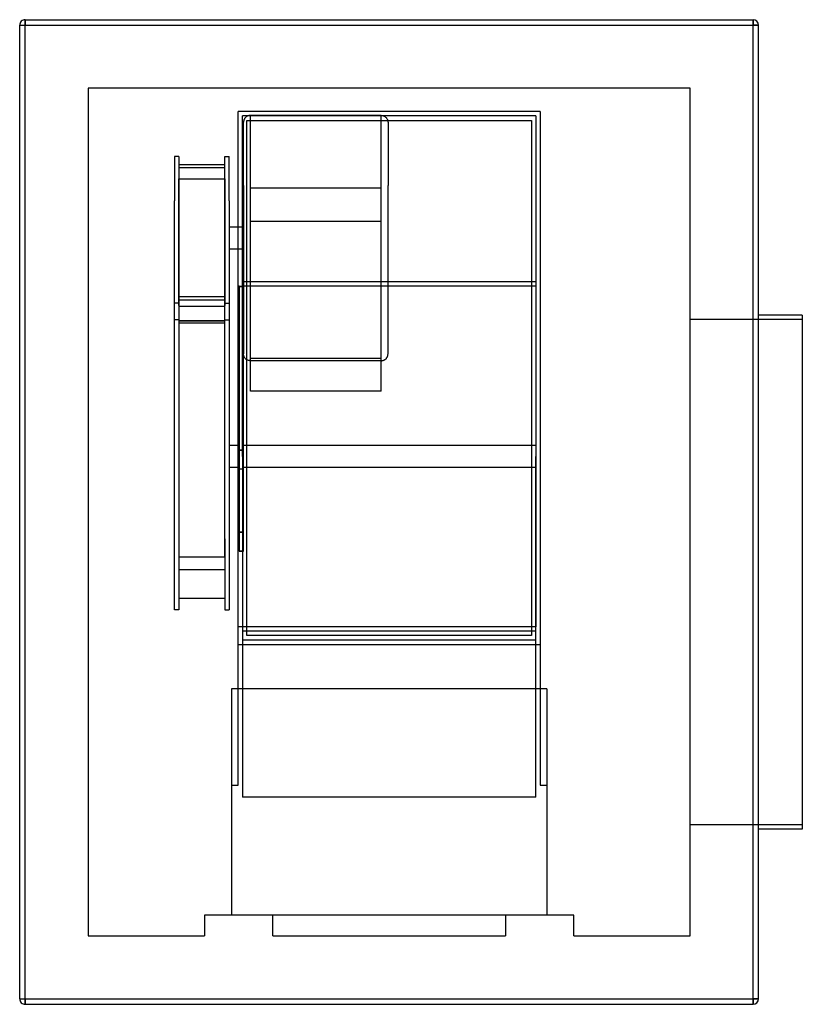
# Model space of a CAD drawing. Header units: millimetres. Extents: x -338 to 378, y -450 to 450.
import ezdxf

# ---------------------------------------------------------------- set-up
doc = ezdxf.new("R2010")
doc.units = ezdxf.units.MM
doc.layers.add('HIDDEN', color=7, linetype='Continuous')
doc.layers.add('THICK', color=7, linetype='Continuous')

msp = doc.modelspace()

# ---------------------------------------------------------------- linework, layer by layer
at = {"layer": 'HIDDEN'}
for p, q in [((-337.5, 445), (-337.5, 445)), ((-337.5, 445), (-332.5, 445)), ((-332.5, 450), (-332.5, 450)), ((-332.5, 450), (-332.5, 445)), ((-332.5, 445), (332.5, 445)), ((-332.5, -445), (-332.5, 445)), ((332.5, 450), (332.5, 445)), ((332.5, 450), (332.5, 450)), ((332.5, 445), (337.5, 445)), ((332.5, -445), (332.5, 445)), ((337.5, 445), (337.5, 445)), ((-275, 387.5), (-275, -387.5)), ((275, 387.5), (-275, 387.5)), ((-275, 387.5), (-275, 387.5)), ((275, -387.5), (275, 387.5)), ((275, 387.5), (275, 387.5)), ((-138, 366), (-138, 366)), ((138, 366), (-138, 366)), ((138, 366), (-138, 366)), ((-138, 50.65), (-138, 366)), ((138, 366), (-138, 366)), ((-134, 50.65), (-134, 362)), ((134, 362), (-134, 362)), ((-134, 362), (-134, 362)), ((-134, 362), (-134, 362)), ((-131.48, 360.29), (-131.76, 359.95)), ((-131.18, 360.62), (-131.48, 360.29)), ((-130.85, 360.92), (-131.18, 360.62)), ((-130.5, 361.2), (-130.85, 360.92)), ((-130.14, 361.45), (-130.5, 361.2)), ((-129.76, 361.68), (-130.14, 361.45)), ((-129.36, 361.88), (-129.76, 361.68)), ((-128.95, 362.05), (-129.36, 361.88)), ((-128.53, 362.19), (-128.95, 362.05)), ((-128.1, 362.3), (-128.53, 362.19)), ((-127.66, 362.38), (-128.1, 362.3)), ((-127.22, 362.43), (-127.66, 362.38)), ((-126.77, 362.44), (-127.22, 362.43)), ((-126.77, 296.05), (-126.77, 362.44)), ((-7.23, 362.44), (-126.77, 362.44)), ((-7.23, 296.05), (-7.23, 362.44)), ((-7.23, 362.44), (-6.78, 362.43)), ((-6.78, 362.43), (-6.34, 362.38)), ((-6.34, 362.38), (-5.9, 362.3)), ((-5.9, 362.3), (-5.47, 362.19)), ((-5.47, 362.19), (-5.05, 362.05)), ((-5.05, 362.05), (-4.64, 361.88)), ((-4.64, 361.88), (-4.24, 361.68)), ((-4.24, 361.68), (-3.86, 361.45)), ((-3.86, 361.45), (-3.5, 361.2)), ((-3.5, 361.2), (-3.15, 360.92)), ((-3.15, 360.92), (-2.82, 360.62)), ((-2.82, 360.62), (-2.52, 360.29)), ((-2.52, 360.29), (-2.24, 359.95)), ((134, 362), (134, 362)), ((134, 362), (134, 50.65)), ((134, 362), (134, 362)), ((138, 366), (138, 366)), ((138, 366), (138, 50.65)), ((-132.98, 356.66), (-133, 356.21)), ((-133, 298.41), (-133, 356.21)), ((-132.94, 357.1), (-132.98, 356.66)), ((-132.86, 357.54), (-132.94, 357.1)), ((-132.75, 357.97), (-132.86, 357.54)), ((-132.61, 358.39), (-132.75, 357.97)), ((-132.44, 358.8), (-132.61, 358.39)), ((-132.24, 359.2), (-132.44, 358.8)), ((-132.01, 359.58), (-132.24, 359.2)), ((-131.76, 359.95), (-132.01, 359.58)), ((-130, 358), (-130, 358)), ((-130, 358), (130, 358)), ((-130, -113), (-130, 358)), ((-2.24, 359.95), (-1.99, 359.58)), ((-1.99, 359.58), (-1.76, 359.2)), ((-1.76, 359.2), (-1.56, 358.8)), ((-1.56, 358.8), (-1.39, 358.39)), ((-1.39, 358.39), (-1.25, 357.97)), ((-1.25, 357.97), (-1.14, 357.54)), ((-1.14, 357.54), (-1.06, 357.1)), ((-1.06, 357.1), (-1.02, 356.66)), ((-1.02, 356.66), (-1, 356.21)), ((-1, 356.21), (-1, 298.41)), ((130, 358), (130, 358)), ((130, 358), (130, -113)), ((-196, 325.08), (-196, 284.28)), ((-192, 325.08), (-196, 325.08)), ((-192, 325.08), (-192, 284.28)), ((-150, 284.28), (-150, 325.08)), ((-150, 325.08), (-146, 325.08)), ((-146, 284.28), (-146, 325.08)), ((-192, 317.63), (-150, 317.63)), ((-150, 314.69), (-192, 314.69)), ((-192, 304.65), (-150, 304.65)), ((-192, 222.09), (-192, 304.65)), ((-192, 294.46), (-192, 303.43)), ((-150, 304.65), (-150, 222.09)), ((-150, 303.43), (-150, 294.46)), ((-133, 298.41), (-133, 144.5)), ((-126.77, 138.27), (-126.77, 301.24)), ((-7.23, 138.27), (-7.23, 301.24)), ((-1, 144.5), (-1, 298.41)), ((-192, 188.9), (-192, 294.46)), ((-150, 294.46), (-150, 188.9)), ((-126.77, 199.47), (-126.77, 296.05)), ((-7.23, 296.05), (-126.77, 296.05)), ((-7.23, 199.47), (-7.23, 296.05)), ((-196, 175.63), (-196, 284.28)), ((-192, 284.28), (-192, 176.61)), ((-150, 176.61), (-150, 284.28)), ((-146, 284.28), (-146, 175.63)), ((-126.77, 265.91), (-7.23, 265.91)), ((-133, 260.36), (-146, 260.36)), ((-133, 240.36), (-146, 240.36)), ((-192, 193.78), (-192, 222.09)), ((-150, 222.09), (-150, 193.75)), ((134, 210.32), (-134, 210.32)), ((-137, 206.32), (-138, 206.32)), ((-137, 206.32), (-137, 206)), ((-133, 206), (-137, 206)), ((-137, 206), (-137, 56.42)), ((-137, 206), (-133, 206)), ((134, 206.32), (-133, 206.32)), ((-126.77, 140.7), (-126.77, 199.47)), ((-7.23, 140.7), (-7.23, 199.47)), ((134, 206.32), (134, 50.65)), ((-192, 190.76), (-196, 190.76)), ((-150, 196.63), (-192, 196.63)), ((-150, 193.78), (-192, 193.78)), ((-192, 193.78), (-192, 175.63)), ((-150, 175.63), (-150, 193.78)), ((-150, 190.76), (-146, 190.76)), ((-192, 188.09), (-150, 188.09)), ((-196, 50.65), (-196, 177.31)), ((-192, 175.63), (-196, 175.63)), ((-192, 176.61), (-192, -24.42)), ((-192, 175.63), (-192, 175.63)), ((-192, 175.63), (-192, 174.53)), ((-192, 175.63), (-192, 50.65)), ((-192, 175.19), (-150, 175.19)), ((-150, 174.53), (-192, 174.53)), ((-192, 174.53), (-192, -8.16)), ((-150, 172.75), (-192, 172.75)), ((-150, 50.65), (-150, 176.88)), ((-150, -24.42), (-150, 176.61)), ((-150, 175.63), (-150, 175.63)), ((-150, 174.53), (-150, 175.63)), ((-150, 175.63), (-146, 175.63)), ((-150, -8.16), (-150, 174.53)), ((-146, 175.63), (-146, 50.65)), ((377.5, 176), (275, 176)), ((-133, 56.42), (-133, 144.5)), ((-132.98, 144.05), (-133, 144.5)), ((-132.94, 143.61), (-132.98, 144.05)), ((-1.06, 143.61), (-1.02, 144.05)), ((-1.02, 144.05), (-1, 144.5)), ((-132.86, 143.17), (-132.94, 143.61)), ((-132.75, 142.74), (-132.86, 143.17)), ((-132.61, 142.32), (-132.75, 142.74)), ((-132.44, 141.91), (-132.61, 142.32)), ((-132.24, 141.51), (-132.44, 141.91)), ((-132.01, 141.13), (-132.24, 141.51)), ((-131.76, 140.77), (-132.01, 141.13)), ((-131.48, 140.42), (-131.76, 140.77)), ((-131.18, 140.09), (-131.48, 140.42)), ((-130.85, 139.79), (-131.18, 140.09)), ((-130.5, 139.51), (-130.85, 139.79)), ((-130.14, 139.26), (-130.5, 139.51)), ((-129.76, 139.03), (-130.14, 139.26)), ((-129.36, 138.83), (-129.76, 139.03)), ((-128.95, 138.66), (-129.36, 138.83)), ((-128.53, 138.52), (-128.95, 138.66)), ((-128.1, 138.41), (-128.53, 138.52)), ((-127.66, 138.33), (-128.1, 138.41)), ((-127.22, 138.29), (-127.66, 138.33)), ((-126.77, 138.27), (-127.22, 138.29)), ((-126.77, 140.7), (-7.23, 140.7)), ((-126.77, 110.56), (-126.77, 140.7)), ((-7.23, 138.27), (-126.77, 138.27)), ((-7.23, 110.56), (-7.23, 140.7)), ((-7.23, 138.27), (-6.78, 138.29)), ((-6.78, 138.29), (-6.34, 138.33)), ((-6.34, 138.33), (-5.9, 138.41)), ((-5.9, 138.41), (-5.47, 138.52)), ((-5.47, 138.52), (-5.05, 138.66)), ((-5.05, 138.66), (-4.64, 138.83)), ((-4.64, 138.83), (-4.24, 139.03)), ((-4.24, 139.03), (-3.86, 139.26)), ((-3.86, 139.26), (-3.5, 139.51)), ((-3.5, 139.51), (-3.15, 139.79)), ((-3.15, 139.79), (-2.82, 140.09)), ((-2.82, 140.09), (-2.52, 140.42)), ((-2.52, 140.42), (-2.24, 140.77)), ((-2.24, 140.77), (-1.99, 141.13)), ((-1.99, 141.13), (-1.76, 141.51)), ((-1.76, 141.51), (-1.56, 141.91)), ((-1.56, 141.91), (-1.39, 142.32)), ((-1.39, 142.32), (-1.25, 142.74)), ((-1.25, 142.74), (-1.14, 143.17)), ((-1.14, 143.17), (-1.06, 143.61)), ((-7.23, 110.56), (-126.77, 110.56)), ((-137, 60.65), (-146, 60.65)), ((-133, 56.42), (-137, 56.42)), ((-137, 56.42), (-137, -18.37)), ((-137, 56.42), (-133, 56.42)), ((134, 60.65), (-133, 60.65)), ((-133, -18.37), (-133, 56.42)), ((-196, -89.46), (-196, 50.65)), ((-192, 50.65), (-192, -12.22)), ((-150, -12.22), (-150, 50.65)), ((-146, 50.65), (-146, -89.46)), ((-138, -161.73), (-138, 50.65)), ((-134, 50.65), (-134, -260.7)), ((134, -260.7), (134, 50.65)), ((134, 50.65), (134, -105.03)), ((138, 50.65), (138, -161.73)), ((-137, 40.65), (-146, 40.65)), ((-133, 39.1), (-137, 39.1)), ((134, 40.65), (-133, 40.65)), ((-192, -8.16), (-192, -26.18)), ((-150, -24.42), (-150, -8.16)), ((-192, -12.22), (-192, -40.97)), ((-150, -40.97), (-150, -12.22)), ((-192, -24.42), (-192, -89.46)), ((-150, -24.42), (-150, -89.46)), ((-133, -18.37), (-137, -18.37)), ((-137, -18.37), (-137, -35.69)), ((-137, -18.37), (-133, -18.37)), ((-133, -35.69), (-133, -18.37)), ((-137, -35.69), (-133, -35.69)), ((-133, -35.69), (-137, -35.69)), ((-192, -40.97), (-150, -40.97)), ((-150, -52.81), (-192, -52.81)), ((-192, -78.89), (-150, -78.89)), ((-192, -89.46), (-196, -89.46)), ((-150, -89.46), (-146, -89.46)), ((134, -105.03), (-138, -105.03)), ((134, -109.03), (-134, -109.03)), ((-134, -117), (134, -117)), ((-134, -117), (-134, -117)), ((-134, -117), (-134, -117)), ((-130, -113), (-130, -113)), ((130, -113), (-130, -113)), ((130, -113), (130, -113)), ((134, -117), (134, -117)), ((134, -117), (134, -117)), ((-138, -121), (138, -121)), ((-138, -121), (-138, -121)), ((138, -121), (138, -121)), ((-144, -161.73), (-144, -161.73)), ((144, -161.73), (-144, -161.73)), ((-144, -161.73), (-144, -161.73)), ((-144, -161.73), (-144, -368.5)), ((-138, -161.73), (-138, -161.73)), ((-138, -249.7), (-138, -161.73)), ((-138, -161.73), (-138, -161.73)), ((138, -161.73), (138, -161.73)), ((138, -161.73), (138, -161.73)), ((138, -161.73), (138, -249.7)), ((144, -161.73), (144, -161.73)), ((144, -161.73), (144, -161.73)), ((144, -161.73), (144, -368.5)), ((-144, -249.7), (-138, -249.7)), ((138, -249.7), (144, -249.7)), ((134, -260.7), (-134, -260.7)), ((377.5, -286), (275, -286)), ((-168.75, -368.5), (-168.75, -368.5)), ((-168.75, -368.5), (-168.75, -387.5)), ((-106.25, -368.5), (-168.75, -368.5)), ((-144, -368.5), (-144, -368.5)), ((106.25, -368.5), (-106.25, -368.5)), ((-106.25, -368.5), (-106.25, -368.5)), ((-106.25, -368.5), (-106.25, -368.5)), ((-106.25, -368.5), (-106.25, -368.5)), ((-106.25, -387.5), (-106.25, -368.5)), ((106.25, -368.5), (106.25, -368.5)), ((106.25, -368.5), (106.25, -368.5)), ((106.25, -368.5), (106.25, -368.5)), ((168.75, -368.5), (106.25, -368.5)), ((106.25, -368.5), (106.25, -387.5)), ((144, -368.5), (144, -368.5)), ((168.75, -368.5), (168.75, -368.5)), ((168.75, -387.5), (168.75, -368.5)), ((-275, -387.5), (-168.75, -387.5)), ((-275, -387.5), (-275, -387.5)), ((-168.75, -387.5), (-168.75, -387.5)), ((-106.25, -387.5), (106.25, -387.5)), ((-106.25, -387.5), (-106.25, -387.5)), ((106.25, -387.5), (106.25, -387.5)), ((168.75, -387.5), (168.75, -387.5)), ((168.75, -387.5), (275, -387.5)), ((275, -387.5), (275, -387.5)), ((-337.5, -445), (-332.5, -445)), ((-337.5, -445), (-337.5, -445)), ((-332.5, -445), (-332.5, -450)), ((-332.5, -445), (332.5, -445)), ((-332.5, -450), (-332.5, -450)), ((332.5, -445), (332.5, -450)), ((332.5, -445), (337.5, -445)), ((332.5, -450), (332.5, -450)), ((337.5, -445), (337.5, -445))]:
    msp.add_line(p, q, dxfattribs=at)
at = {"layer": 'THICK'}
for p, q in [((-337.5, 445), (-332.5, 445)), ((-337.5, -445), (-337.5, 445)), ((-332.5, 445), (-332.5, 450)), ((-332.5, 450), (332.5, 450)), ((-332.5, 445), (332.5, 445)), ((-332.5, -445), (-332.5, 445)), ((332.5, 445), (332.5, 450)), ((332.5, -445), (332.5, 445)), ((337.5, 445), (332.5, 445)), ((337.5, -445), (337.5, 445)), ((377.5, 180), (337.5, 180)), ((377.5, 180), (377.5, -55)), ((377.5, -55), (377.5, -290)), ((377.5, -290), (337.5, -290)), ((-337.5, -445), (-332.5, -445)), ((-332.5, -445), (332.5, -445)), ((-332.5, -450), (-332.5, -445)), ((-332.5, -450), (332.5, -450)), ((337.5, -445), (332.5, -445)), ((332.5, -450), (332.5, -445))]:
    msp.add_line(p, q, dxfattribs=at)
for centre, start, end in [((-332.5, 445), 89.99998, 180.00002), ((332.5, 445), 0, 89.99998), ((-332.5, -445), 180.00002, 270.00002), ((332.5, -445), 270.00002, 0)]:
    msp.add_arc(centre, 5, start, end, dxfattribs=at)

doc.saveas('drawing.dxf')
